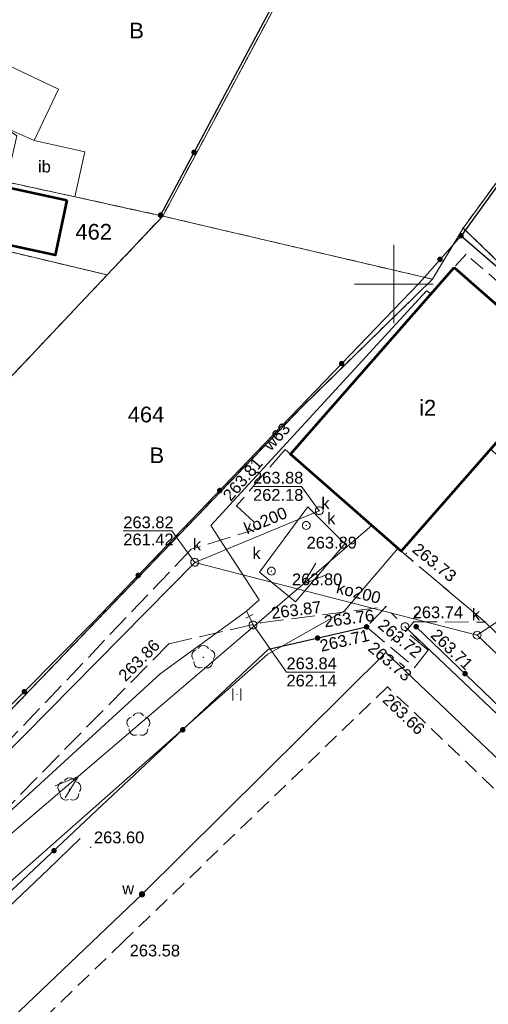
# Model space of a CAD drawing. Header units: metres. Extents: x 7427125 to 7427502, y 5541102 to 5541557.
# Tile 41 of 44: x 7427226 to 7427256, y 5541404 to 5541467. Entities that reach past the tile are written whole.
import ezdxf
from ezdxf.enums import TextEntityAlignment as Align

# ---------------------------------------------------------------- set-up
doc = ezdxf.new("R2010")
doc.units = ezdxf.units.M
doc.header["$MEASUREMENT"] = 0
for name, pattern in [('PRZER1-1', [1, 0.5, -0.5]), ('PRZER2-1', [1.5, 1, -0.5]), ('PRZER3-1', [2, 1.5, -0.5])]:
    doc.linetypes.add(name, pattern=pattern)
for name, color, linetype, lineweight in [('GEPPGD', 7, 'Continuous', 13), ('GESBZO', 7, 'Continuous', 53), ('GESBZO_O', 7, 'Continuous', 53), ('GESDZI', 7, 'Continuous', 13), ('GESDZI_O', 7, 'Continuous', 13), ('GSLIIN', 7, 'Continuous', 30), ('GSLINK', 7, 'Continuous', 13), ('GSLKOG', 7, 'Continuous', 30), ('GSPWPS', 7, 'Continuous', 13), ('GSPWPS_O', 7, 'Continuous', 13), ('GSSIIN', 7, 'Continuous', 13), ('GSSIIN_O', 7, 'Continuous', 13), ('GSSKOA', 7, 'Continuous', 13), ('GSSKOD', 7, 'Continuous', 13), ('GSSSPS', 7, 'Continuous', 13), ('GSSUTR', 7, 'Continuous', 13), ('GUPELA', 7, 'Continuous', 13), ('GUPIKP', 7, 'Continuous', 13), ('GUPIWZ', 7, 'Continuous', 13), ('GUPIWZ_O', 7, 'Continuous', 13), ('GUPPRZ', 7, 'Continuous', 13), ('GUPPRZ_O', 7, 'Continuous', 13), ('GUPZCP', 7, 'Continuous', 13), ('GUSIKP', 7, 'Continuous', 13)]:
    doc.layers.add(name, color=color, linetype=linetype, lineweight=lineweight)
for name, color, linetype, lineweight, true_color in [('GESUZY', 7, 'Continuous', 13, 0x008000), ('GESUZY_O', 7, 'Continuous', 13, 0x008000), ('GSPRDL', 7, 'Continuous', 13, 0x008000), ('GULEPR', 1, 'Continuous', 13, 0xff0000), ('GULKPR', 7, 'Continuous', 13, 0x803300), ('GULKPR_O', 7, 'Continuous', 13, 0x803300), ('GULWPR', 5, 'Continuous', 13, 0x0000ff), ('GULWPR_O', 5, 'Continuous', 13, 0x0000ff), ('GUPKSD', 7, 'Continuous', 13, 0x803300), ('GUPKSD_O', 7, 'Continuous', 13, 0x803300), ('GUPWUT', 5, 'Continuous', 13, 0x0000ff), ('GUPWUT_O', 5, 'Continuous', 13, 0x0000ff), ('Ramka sekcyjna', 7, 'Continuous', 13, 0xa5007c)]:
    doc.layers.add(name, color=color, linetype=linetype, lineweight=lineweight, true_color=true_color)
doc.styles.add('Arial', font='arial.ttf')

# ---------------------------------------------------------------- blocks, each defined once
blk = doc.blocks.new('D_GEPPGD1_2')
blk.add_hatch(color=0).paths.add_polyline_path([(0, -0.045), (-0.013906, -0.042798), (-0.02645, -0.036406), (-0.036406, -0.02645), (-0.042798, -0.013906), (-0.045, 0), (-0.042798, 0.013906), (-0.036406, 0.02645), (-0.02645, 0.036406), (-0.013906, 0.042798), (0, 0.045), (0.013906, 0.042798), (0.02645, 0.036406), (0.036406, 0.02645), (0.042798, 0.013906), (0.045, 0), (0.042798, -0.013906), (0.036406, -0.02645), (0.02645, -0.036406), (0.013906, -0.042798)])
blk = doc.blocks.new('D_GUPIWZ1_1')
at = {"color": 0, "flags": 128}
blk.add_lwpolyline([(0, 0.25), (0.064705, 0.241481), (0.125, 0.216506), (0.176777, 0.176777), (0.216506, 0.125), (0.241481, 0.064705), (0.25, 0), (0.241481, -0.064705), (0.216506, -0.125), (0.176777, -0.176777), (0.125, -0.216506), (0.064705, -0.241481), (0, -0.25), (-0.064705, -0.241481), (-0.125, -0.216506), (-0.176777, -0.176777), (-0.216506, -0.125), (-0.241481, -0.064705), (-0.25, 0), (-0.241481, 0.064705), (-0.216506, 0.125), (-0.176777, 0.176777), (-0.125, 0.216506), (-0.064705, 0.241481), (0, 0.25)], close=True, dxfattribs=at)
blk = doc.blocks.new('D_GUPWUT1')
blk.add_hatch(color=0).paths.add_polyline_path([(0, -0.2), (-0.051764, -0.193185), (-0.1, -0.173205), (-0.141421, -0.141421), (-0.173205, -0.1), (-0.193185, -0.051764), (-0.2, 0), (-0.193185, 0.051764), (-0.173205, 0.1), (-0.141421, 0.141421), (-0.1, 0.173205), (-0.051764, 0.193185), (0, 0.2), (0.051764, 0.193185), (0.1, 0.173205), (0.141421, 0.141421), (0.173205, 0.1), (0.193185, 0.051764), (0.2, 0), (0.193185, -0.051764), (0.173205, -0.1), (0.141421, -0.141421), (0.1, -0.173205), (0.051764, -0.193185)])
blk = doc.blocks.new('D_GUPIKP1_1')
at = {"color": 0, "flags": 128}
blk.add_lwpolyline([(0, 0.25), (0.064705, 0.241481), (0.125, 0.216506), (0.176777, 0.176777), (0.216506, 0.125), (0.241481, 0.064705), (0.25, 0), (0.241481, -0.064705), (0.216506, -0.125), (0.176777, -0.176777), (0.125, -0.216506), (0.064705, -0.241481), (0, -0.25), (-0.064705, -0.241481), (-0.125, -0.216506), (-0.176777, -0.176777), (-0.216506, -0.125), (-0.241481, -0.064705), (-0.25, 0), (-0.241481, 0.064705), (-0.216506, 0.125), (-0.176777, 0.176777), (-0.125, 0.216506), (-0.064705, 0.241481), (0, 0.25)], close=True, dxfattribs=at)
blk = doc.blocks.new('D_GUPKSD1_1')
at = {"color": 0, "flags": 128}
blk.add_lwpolyline([(0, 0.25), (0.064705, 0.241481), (0.125, 0.216506), (0.176777, 0.176777), (0.216506, 0.125), (0.241481, 0.064705), (0.25, 0), (0.241481, -0.064705), (0.216506, -0.125), (0.176777, -0.176777), (0.125, -0.216506), (0.064705, -0.241481), (0, -0.25), (-0.064705, -0.241481), (-0.125, -0.216506), (-0.176777, -0.176777), (-0.216506, -0.125), (-0.241481, -0.064705), (-0.25, 0), (-0.241481, 0.064705), (-0.216506, 0.125), (-0.176777, 0.176777), (-0.125, 0.216506), (-0.064705, 0.241481), (0, 0.25)], close=True, dxfattribs=at)
blk = doc.blocks.new('D_GSPWPS1')
blk.add_hatch(color=0).paths.add_polyline_path([(0, -0.045), (-0.011647, -0.043467), (-0.0225, -0.038971), (-0.03182, -0.03182), (-0.038971, -0.0225), (-0.043467, -0.011647), (-0.045, 0), (-0.043467, 0.011647), (-0.038971, 0.0225), (-0.03182, 0.03182), (-0.0225, 0.038971), (-0.011647, 0.043467), (0, 0.045), (0.011647, 0.043467), (0.0225, 0.038971), (0.03182, 0.03182), (0.038971, 0.0225), (0.043467, 0.011647), (0.045, 0), (0.043467, -0.011647), (0.038971, -0.0225), (0.03182, -0.03182), (0.0225, -0.038971), (0.011647, -0.043467)])
blk = doc.blocks.new('D_GSPRDL1')
blk.add_hatch(color=0).paths.add_polyline_path([(0, -0.045), (-0.013906, -0.042798), (-0.02645, -0.036406), (-0.036406, -0.02645), (-0.042798, -0.013906), (-0.045, 0), (-0.042798, 0.013906), (-0.036406, 0.02645), (-0.02645, 0.036406), (-0.013906, 0.042798), (0, 0.045), (0.013906, 0.042798), (0.02645, 0.036406), (0.036406, 0.02645), (0.042798, 0.013906), (0.045, 0), (0.042798, -0.013906), (0.036406, -0.02645), (0.02645, -0.036406), (0.013906, -0.042798)])
at = {"color": 0, "flags": 128}
for points in [[(-0.324277, 0.563333), (-0.240553, 0.662679), (-0.127956, 0.727494), (0, 0.75), (0.127956, 0.727494), (0.240553, 0.662679), (0.324277, 0.563333)], [(-0.635969, -0.134326), (-0.70458, -0.024001), (-0.731429, 0.103115), (-0.713292, 0.231763), (-0.652348, 0.346501), (-0.55591, 0.433559), (-0.435555, 0.482485)], [(0.435555, 0.482485), (0.55591, 0.433559), (0.652348, 0.346501), (0.713292, 0.231763), (0.731429, 0.103115), (0.70458, -0.024001), (0.635969, -0.134326)], [(-0.068773, -0.646351), (-0.194901, -0.677512), (-0.324092, -0.663766), (-0.440839, -0.606763), (-0.531129, -0.513345), (-0.584125, -0.394725), (-0.593465, -0.265141)], [(0.593465, -0.265141), (0.584125, -0.394725), (0.531129, -0.513345), (0.440839, -0.606763), (0.324092, -0.663766), (0.194901, -0.677512), (0.068773, -0.646351)]]:
    blk.add_lwpolyline(points, dxfattribs=at)
blk = doc.blocks.new('D_GUPPRZ1')
blk.add_hatch(color=0).paths.add_polyline_path([(0, -0.045), (-0.011647, -0.043467), (-0.0225, -0.038971), (-0.03182, -0.03182), (-0.038971, -0.0225), (-0.043467, -0.011647), (-0.045, 0), (-0.043467, 0.011647), (-0.038971, 0.0225), (-0.03182, 0.03182), (-0.0225, 0.038971), (-0.011647, 0.043467), (0, 0.045), (0.011647, 0.043467), (0.0225, 0.038971), (0.03182, 0.03182), (0.038971, 0.0225), (0.043467, 0.011647), (0.045, 0), (0.043467, -0.011647), (0.038971, -0.0225), (0.03182, -0.03182), (0.0225, -0.038971), (0.011647, -0.043467)])
blk = doc.blocks.new('D_GUPZCP1')
at = {"color": 0, "flags": 128}
blk.add_lwpolyline([(0, 0.25), (0, -0.25)], dxfattribs=at)
blk = doc.blocks.new('D_SUEP1')
at = {"color": 0, "flags": 128}
blk.add_lwpolyline([(-0.75, -0.5), (0.75, 0), (-0.75, 0.5)], dxfattribs=at)
blk = doc.blocks.new('D_KOLO')
blk.add_hatch(color=0).paths.add_polyline_path([(0, -0.175), (-0.045293, -0.169037), (-0.0875, -0.151554), (-0.123744, -0.123744), (-0.151554, -0.0875), (-0.169037, -0.045293), (-0.175, 0), (-0.169037, 0.045293), (-0.151554, 0.0875), (-0.123744, 0.123744), (-0.0875, 0.151554), (-0.045293, 0.169037), (0, 0.175), (0.045293, 0.169037), (0.0875, 0.151554), (0.123744, 0.123744), (0.151554, 0.0875), (0.169037, 0.045293), (0.175, 0), (0.169037, -0.045293), (0.151554, -0.0875), (0.123744, -0.123744), (0.0875, -0.151554), (0.045293, -0.169037)])
blk = doc.blocks.new('D_GSLKOG1')
blk.add_hatch(color=0).paths.add_polyline_path([(0, -0.175), (-0.045293, -0.169037), (-0.0875, -0.151554), (-0.123744, -0.123744), (-0.151554, -0.0875), (-0.169037, -0.045293), (-0.175, 0), (-0.169037, 0.045293), (-0.151554, 0.0875), (-0.123744, 0.123744), (-0.0875, 0.151554), (-0.045293, 0.169037), (0, 0.175), (0.045293, 0.169037), (0.0875, 0.151554), (0.123744, 0.123744), (0.151554, 0.0875), (0.169037, 0.045293), (0.175, 0), (0.169037, -0.045293), (0.151554, -0.0875), (0.123744, -0.123744), (0.0875, -0.151554), (0.045293, -0.169037)])
blk = doc.blocks.new('D_GUPELA2')
at = {"extrusion": (0, 0, -1)}
blk.add_hatch(color=0, dxfattribs=at).paths.add_polyline_path([(-0.002013, -0.044955), (-0.013788, -0.042836), (-0.024849, -0.037517), (-0.033417, -0.030138), (-0.040557, -0.019497), (-0.044323, -0.007777), (-0.044986, 0.001113), (-0.043117, 0.012881), (-0.038133, 0.023893), (-0.030065, 0.033482), (-0.021281, 0.03965), (-0.011881, 0.043403), (0.001087, 0.044987), (0.013449, 0.042943), (0.024479, 0.03776), (0.034764, 0.028574), (0.041285, 0.017903), (0.044532, 0.006476), (0.04461, -0.005909), (0.04187, -0.01649), (0.036867, -0.025804), (0.029541, -0.033946), (0.020466, -0.040077), (0.00982, -0.043916)])
at = {"color": 0, "flags": 128}
for points in [[(-0.883883, 0.883883), (-0.53033, 0.53033)], [(0.883883, 0.883883), (0.53033, 0.53033)], [(-0.883883, -0.883883), (-0.53033, -0.53033)], [(0.883883, -0.883883), (0.53033, -0.53033)]]:
    blk.add_lwpolyline(points, dxfattribs=at)
blk = doc.blocks.new('D_GUPELA1')
at = {"color": 0, "flags": 128}
blk.add_lwpolyline([(0, 0.25), (0.064705, 0.241481), (0.125, 0.216506), (0.176777, 0.176777), (0.216506, 0.125), (0.241481, 0.064705), (0.25, 0), (0.241481, -0.064705), (0.216506, -0.125), (0.176777, -0.176777), (0.125, -0.216506), (0.064705, -0.241481), (0, -0.25), (-0.064705, -0.241481), (-0.125, -0.216506), (-0.176777, -0.176777), (-0.216506, -0.125), (-0.241481, -0.064705), (-0.25, 0), (-0.241481, 0.064705), (-0.216506, 0.125), (-0.176777, 0.176777), (-0.125, 0.216506), (-0.064705, 0.241481), (0, 0.25)], close=True, dxfattribs=at)
blk = doc.blocks.new('D_GSSUTR1')
at = {"color": 0, "flags": 128}
for points in [[(-0.25666, 0.36165), (-0.25666, -0.38835)], [(0.24334, -0.38835), (0.24334, 0.36165)]]:
    blk.add_lwpolyline(points, dxfattribs=at)

msp = doc.modelspace()

# ---------------------------------------------------------------- linework, layer by layer
at = {"layer": 'GESBZO', "color": 7, "linetype": 'Continuous', "lineweight": 53, "flags": 128}
for points in [[(7427229.17, 5541455.34), (7427228.42, 5541451.84), (7427219.6, 5541453.75), (7427220.36, 5541457.25), (7427229.17, 5541455.34)], [(7427253.84, 5541451.05), (7427260.89, 5541444.87), (7427250.46, 5541432.98), (7427243.41, 5541439.16), (7427253.84, 5541451.05)]]:
    msp.add_lwpolyline(points, close=True, dxfattribs=at)
at = {"layer": 'GESDZI', "color": 7, "linetype": 'Continuous', "lineweight": 13, "flags": 128}
for points in [[(7427235.86, 5541489.748), (7427249.83, 5541481.53), (7427235.28, 5541454.33), (7427210.73, 5541459.71), (7427209.73, 5541461.89), (7427209.995, 5541462.384)], [(7427270.409, 5541475.437), (7427254.41, 5541453.57), (7427252.46, 5541450.31), (7427235.28, 5541454.33), (7427249.83, 5541481.53), (7427254.12, 5541489.814)], [(7427287.517, 5541460.338), (7427274.5, 5541445.87), (7427259.22, 5541448.94), (7427254.41, 5541453.57), (7427270.409, 5541475.437)], [(7427206.1, 5541403.07), (7427222.77, 5541419.91), (7427222.77, 5541419.91), (7427244.15, 5541442.18), (7427252.46, 5541450.31), (7427254.41, 5541453.57), (7427259.22, 5541448.94), (7427268.91, 5541439.64), (7427284.23, 5541424.73), (7427296.48, 5541413.08), (7427315.34, 5541394.75)]]:
    msp.add_lwpolyline(points, dxfattribs=at)
for points in [[(7427231.74, 5541450.58), (7427206.49, 5541456.62), (7427209.73, 5541461.89), (7427210.73, 5541459.71), (7427235.28, 5541454.33), (7427231.74, 5541450.58)], [(7427198.69, 5541442.63), (7427205.52, 5541455.13), (7427206.49, 5541456.62), (7427231.74, 5541450.58), (7427212.21, 5541429.88), (7427198.69, 5541442.63)], [(7427252.46, 5541450.31), (7427244.15, 5541442.18), (7427222.77, 5541419.91), (7427212.21, 5541429.88), (7427231.74, 5541450.58), (7427235.28, 5541454.33), (7427252.46, 5541450.31)]]:
    msp.add_lwpolyline(points, close=True, dxfattribs=at)
at = {"layer": 'GESUZY', "color": 96, "linetype": 'PRZER1-1', "lineweight": 13, "true_color": 0x008000}
for points in [[(7427235.86, 5541489.748), (7427249.83, 5541481.53), (7427235.28, 5541454.33), (7427210.73, 5541459.71), (7427209.73, 5541461.89), (7427209.995, 5541462.384)], [(7427270.409, 5541475.437), (7427254.41, 5541453.57), (7427252.46, 5541450.31), (7427235.28, 5541454.33), (7427249.83, 5541481.53), (7427254.12, 5541489.814)], [(7427287.517, 5541460.338), (7427274.5, 5541445.87), (7427259.22, 5541448.94), (7427254.41, 5541453.57), (7427270.409, 5541475.437)]]:
    msp.add_lwpolyline(points, dxfattribs=at)
for points in [[(7427235.28, 5541454.33), (7427231.74, 5541450.58), (7427206.49, 5541456.62), (7427209.73, 5541461.89), (7427210.73, 5541459.71), (7427235.28, 5541454.33)], [(7427198.69, 5541442.63), (7427205.52, 5541455.13), (7427206.49, 5541456.62), (7427231.74, 5541450.58), (7427212.21, 5541429.88), (7427198.69, 5541442.63)], [(7427252.46, 5541450.31), (7427244.15, 5541442.18), (7427222.77, 5541419.91), (7427212.21, 5541429.88), (7427231.74, 5541450.58), (7427235.28, 5541454.33), (7427252.46, 5541450.31)], [(7427172.66, 5541368.39), (7427206.1, 5541403.07), (7427222.77, 5541419.91), (7427244.15, 5541442.18), (7427252.46, 5541450.31), (7427254.41, 5541453.57), (7427259.22, 5541448.94), (7427268.91, 5541439.64), (7427284.23, 5541424.73), (7427296.48, 5541413.08), (7427315.34, 5541394.75), (7427334.14, 5541376.5), (7427348.33, 5541362.8), (7427354.64, 5541356.58), (7427273.39, 5541280.26), (7427247.55, 5541303.23), (7427241.97, 5541307.49), (7427230.33, 5541315.24), (7427210.43, 5541329.61), (7427196.99, 5541343.41), (7427172.66, 5541368.39)]]:
    msp.add_lwpolyline(points, close=True, dxfattribs=at)
at = {"layer": 'GSLIIN', "color": 7, "linetype": 'Continuous', "lineweight": 30, "flags": 128}
msp.add_lwpolyline([(7427208.37, 5541394.04), (7427210.65, 5541396.19), (7427212.82, 5541398.29), (7427215.02, 5541400.37), (7427217.18, 5541402.4), (7427219.33, 5541404.45), (7427221.41, 5541406.36), (7427223.6, 5541408.51), (7427225.86, 5541410.68), (7427228.01, 5541412.73), (7427230.02, 5541414.68)], dxfattribs=at)
at = {"layer": 'GSLINK', "color": 7, "linetype": 'Continuous', "lineweight": 13, "flags": 128}
msp.add_lwpolyline([(7427225.27, 5541456.19), (7427220.36, 5541457.25), (7427219.6, 5541453.75), (7427228.42, 5541451.84), (7427229.17, 5541455.34), (7427225.27, 5541456.19)], close=True, dxfattribs=at)
at = {"layer": 'GSLKOG', "color": 7, "linetype": 'Continuous', "lineweight": 30, "flags": 128}
for points in [[(7427253.964, 5541489.951), (7427253.75, 5541489.55), (7427249.42, 5541481.15), (7427239.41, 5541462.39), (7427235.14, 5541454.39)], [(7427260.55, 5541461.73), (7427254.28, 5541453.08), (7427263.58, 5541445.06), (7427268.91, 5541439.64), (7427269, 5541439.54), (7427278.33, 5541450.12)], [(7427215.84, 5541413.2), (7427222.05, 5541419.59), (7427230.88, 5541428.47), (7427241.75, 5541439.81), (7427251.6, 5541450.06), (7427254.28, 5541453.08)], [(7427208, 5541361.21), (7427208.21, 5541362.68), (7427202.15, 5541368.45), (7427196.72, 5541373.62), (7427193.15, 5541376.19), (7427192.82, 5541379.21), (7427194.31, 5541381.92), (7427198.29, 5541385.66), (7427209.22, 5541395.93), (7427214.69, 5541401.06), (7427231.09, 5541416.47), (7427242.02, 5541426.73), (7427248.26, 5541428.16)], [(7427251.42, 5541428.17), (7427279.27, 5541401.39), (7427262.07, 5541417.95)]]:
    msp.add_lwpolyline(points, dxfattribs=at)
at = {"layer": 'GSSIIN', "color": 7, "linetype": 'Continuous', "lineweight": 13, "flags": 128}
for points in [[(7427227.1, 5541459.14), (7427225.18, 5541459.99), (7427220.92, 5541462.01), (7427222.49, 5541465.32), (7427228.65, 5541462.41), (7427227.1, 5541459.14)], [(7427225.33, 5541456.51), (7427229.68, 5541455.56), (7427230.31, 5541458.43), (7427227.1, 5541459.14), (7427225.18, 5541459.99), (7427225.98, 5541459.45), (7427225.33, 5541456.51)]]:
    msp.add_lwpolyline(points, close=True, dxfattribs=at)
at = {"layer": 'GSSKOA', "color": 7, "linetype": 'PRZER3-1', "lineweight": 13}
msp.add_lwpolyline([(7427205.72, 5541396.49), (7427217.81, 5541408.93), (7427235.67, 5541427.08), (7427241.49, 5541428.41), (7427249.5, 5541429.45), (7427248.26, 5541428.16), (7427251.32, 5541425.57), (7427252.19, 5541426.68), (7427250.75, 5541427.87), (7427251.26, 5541428.48), (7427255.82, 5541428.46), (7427250.46, 5541432.98), (7427243.41, 5541439.16), (7427243.07, 5541439.46), (7427239.97, 5541435.86), (7427241.49, 5541434.47), (7427237.09, 5541433.1), (7427215.39, 5541410.29), (7427203.65, 5541398.59)], dxfattribs=at)
at = {"layer": 'GSSKOD', "color": 7, "linetype": 'PRZER2-1', "lineweight": 13}
msp.add_lwpolyline([(7427279.18, 5541403.15), (7427279.16, 5541407.3), (7427277.41, 5541408.96), (7427269.89, 5541416.27), (7427269.12, 5541416.97), (7427261.75, 5541424.2), (7427262.8, 5541425.24), (7427270.14, 5541432.76), (7427260.46, 5541442.38), (7427263.58, 5541445.06), (7427262.363, 5541446.11), (7427261.31, 5541446.04), (7427254.6, 5541451.9), (7427253.84, 5541451.05), (7427260.89, 5541444.87), (7427257.96, 5541441.53), (7427258.61, 5541440.95), (7427256.82, 5541438.91), (7427256.16, 5541439.48), (7427250.46, 5541432.98), (7427255.82, 5541428.46), (7427262.97, 5541421.54), (7427277.72, 5541407.27), (7427277.78, 5541403.1)], dxfattribs=at)
at = {"layer": 'GSSSPS', "color": 7, "linetype": 'PRZER2-1', "lineweight": 13}
msp.add_lwpolyline([(7427325.5, 5541351.43), (7427306.07, 5541370.24), (7427287.66, 5541388.02), (7427267.21, 5541407.54), (7427249.59, 5541424.33), (7427232.75, 5541408.08), (7427214.92, 5541390.83), (7427198.74, 5541375.11), (7427216.99, 5541357.99), (7427237.17, 5541338.69), (7427257.34, 5541319.54), (7427274.77, 5541302.65), (7427288.62, 5541316.14), (7427307.55, 5541334.27), (7427325.5, 5541351.43)], close=True, dxfattribs=at)
at = {"layer": 'GSSUTR', "color": 7, "linetype": 'PRZER2-1', "lineweight": 13}
msp.add_lwpolyline([(7427240, 5541423.87), (7427239.99, 5541423.85), (7427240.01, 5541423.85), (7427240, 5541423.87)], close=True, dxfattribs=at)
at = {"layer": 'GULEPR', "color": 1, "linetype": 'Continuous', "lineweight": 13, "true_color": 0xff0000, "flags": 128}
for points in [[(7427225.52, 5541414.88), (7427248.59, 5541434.61)], [(7427250.26, 5541433.15), (7427246.86, 5541429.19), (7427241.97, 5541426.41), (7427209.14, 5541397.4), (7427191.67, 5541378.62), (7427190.42, 5541379.63)], [(7427273.38, 5541299.75), (7427274, 5541300.05), (7427274.8, 5541299.9), (7427275.74, 5541300.16), (7427276.68, 5541300.64), (7427281.08, 5541304.87), (7427295.69, 5541319.28), (7427307.57, 5541330.68), (7427318.49, 5541341.19), (7427328.14, 5541350.91), (7427329.28, 5541352.28), (7427320.34, 5541361.07), (7427309.87, 5541371.16), (7427293.43, 5541387.14), (7427270.25, 5541409.19), (7427260.72, 5541418.67), (7427250.71, 5541428.17)]]:
    msp.add_lwpolyline(points, dxfattribs=at)
at = {"layer": 'GULKPR', "color": 36, "linetype": 'Continuous', "lineweight": 13, "true_color": 0x803300, "flags": 128}
for points in [[(7427237.32, 5541432.27), (7427245.25, 5541435.56)], [(7427185.19, 5541422.37), (7427188.48, 5541421.29), (7427191.61, 5541420.26), (7427209.24, 5541403.8), (7427237.32, 5541432.27), (7427255.3, 5541427.63), (7427291.69, 5541392.97), (7427328.11, 5541358.42)]]:
    msp.add_lwpolyline(points, dxfattribs=at)
at = {"layer": 'GULWPR', "color": 5, "linetype": 'Continuous', "lineweight": 13, "true_color": 0x0000ff, "flags": 128}
for points in [[(7427235.11, 5541425.16), (7427240.62, 5541429.15), (7427241.42, 5541429.88), (7427238.35, 5541434.61), (7427252.08, 5541449.56), (7427252.38, 5541449.38)], [(7427240.62, 5541429.15), (7427240.79, 5541428.83), (7427241.03, 5541428.28)], [(7427178.84, 5541360.69), (7427183.96, 5541365.47), (7427185.24, 5541366.83), (7427183.97, 5541374.4), (7427189.88, 5541381.29), (7427224.7, 5541415.64), (7427235.11, 5541425.16)]]:
    msp.add_lwpolyline(points, dxfattribs=at)
msp.add_lwpolyline([(7427285.8, 5541310.71), (7427290.21, 5541315.14), (7427311.17, 5541335.83), (7427327.89, 5541351.97), (7427312.75, 5541365.85), (7427288.52, 5541389.34), (7427264.55, 5541412.19), (7427249.48, 5541426.52), (7427233.96, 5541411.12), (7427212.43, 5541390.58), (7427197.15, 5541375.53), (7427212.18, 5541361.35), (7427223.69, 5541349.97), (7427236.46, 5541338.07), (7427248.82, 5541326.08), (7427261.1, 5541314.52), (7427275.42, 5541300.81), (7427285.8, 5541310.71)], close=True, dxfattribs=at)
at = {"layer": 'GUPPRZ_O', "color": 36, "linetype": 'Continuous', "lineweight": 13, "true_color": 0x803300, "flags": 128}
for points in [[(7427245.25, 5541435.56), (7427244.11, 5541437.112), (7427241.03, 5541437.112)], [(7427237.32, 5541432.27), (7427235.85, 5541434.272), (7427232.77, 5541434.272)], [(7427255.3, 5541427.63), (7427258.14, 5541429.532), (7427261.22, 5541429.532)]]:
    msp.add_lwpolyline(points, dxfattribs=at)
at = {"layer": 'GUPPRZ_O', "color": 5, "linetype": 'Continuous', "lineweight": 13, "true_color": 0x0000ff, "flags": 128}
msp.add_lwpolyline([(7427241.03, 5541428.28), (7427243.16, 5541425.282), (7427246.24, 5541425.282)], dxfattribs=at)
at = {"layer": 'GUSIKP', "color": 36, "linetype": 'Continuous', "lineweight": 13, "true_color": 0x803300, "flags": 128}
msp.add_lwpolyline([(7427243.73, 5541429.75), (7427246.87, 5541433.44), (7427244.51, 5541435.8), (7427241.45, 5541431.65), (7427243.73, 5541429.75)], close=True, dxfattribs=at)
at = {"layer": 'Ramka sekcyjna', "color": 7, "linetype": 'Continuous', "lineweight": 13, "flags": 128}
for points in [[(7427250, 5541447.5), (7427250, 5541452.5)], [(7427252.5, 5541450), (7427247.5, 5541450)]]:
    msp.add_lwpolyline(points, dxfattribs=at)

# ---------------------------------------------------------------- block references
at = {"layer": 'GEPPGD', "color": 7, "linetype": 'Continuous', "lineweight": 13}
for p in [(7427235.28, 5541454.33), (7427254.41, 5541453.57), (7427231.74, 5541450.58), (7427252.46, 5541450.31), (7427244.15, 5541442.18)]:
    msp.add_blockref('D_GEPPGD1_2', p, dxfattribs=at)
at = {"layer": 'GSLKOG', "color": 7, "linetype": 'Continuous', "lineweight": 30}
for name, p, rotation in [('D_KOLO', (7427237.275, 5541458.39), 241.9089298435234), ('D_KOLO', (7427237.275, 5541458.39), 241.9089298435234), ('D_GSLKOG1', (7427235.14, 5541454.39), 241.9089298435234), ('D_GSLKOG1', (7427254.28, 5541453.08), 48.41359827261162), ('D_KOLO', (7427252.94, 5541451.57), 48.41359827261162), ('D_KOLO', (7427252.94, 5541451.57), 48.41359827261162), ('D_KOLO', (7427246.675, 5541444.935), 46.14006403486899), ('D_KOLO', (7427246.675, 5541444.935), 46.14006403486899), ('D_KOLO', (7427238.91, 5541436.847), 46.2122916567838), ('D_KOLO', (7427238.91, 5541436.847), 46.2122916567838), ('D_KOLO', (7427233.72, 5541431.433), 46.2122916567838), ('D_KOLO', (7427233.72, 5541431.433), 46.2122916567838), ('D_GSLKOG1', (7427248.26, 5541428.16), 12.90740866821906), ('D_GSLKOG1', (7427251.42, 5541428.17), 316.1220693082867), ('D_KOLO', (7427245.14, 5541427.445), 12.90740866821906), ('D_KOLO', (7427245.14, 5541427.445), 12.90740866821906), ('D_KOLO', (7427254.533, 5541425.177), 316.1220693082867), ('D_KOLO', (7427254.533, 5541425.177), 316.1220693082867), ('D_KOLO', (7427226.465, 5541424.03), 45.161760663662), ('D_KOLO', (7427226.465, 5541424.03), 45.161760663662), ('D_KOLO', (7427236.555, 5541421.6), 43.18898597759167), ('D_KOLO', (7427236.555, 5541421.6), 43.18898597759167), ('D_KOLO', (7427228.356, 5541413.901), 43.21739960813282), ('D_KOLO', (7427228.356, 5541413.901), 43.21739960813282)]:
    msp.add_blockref(name, p, dxfattribs=dict(at, rotation=rotation))
at = {"layer": 'GSPRDL', "color": 96, "linetype": 'Continuous', "lineweight": 13, "true_color": 0x008000}
for p in [(7427237.86, 5541426.22), (7427233.73, 5541421.93), (7427229.34, 5541417.8)]:
    msp.add_blockref('D_GSPRDL1', p, dxfattribs=at)
at = {"layer": 'GSPWPS', "color": 7, "linetype": 'Continuous', "lineweight": 13}
for p in [(7427239.97, 5541435.86), (7427250.8, 5541432.85), (7427249.5, 5541429.45), (7427241.49, 5541428.41), (7427248.26, 5541428.16), (7427251.26, 5541428.48), (7427251.42, 5541428.17), (7427255.82, 5541428.46), (7427250.75, 5541427.87), (7427235.67, 5541427.08), (7427251.32, 5541425.57), (7427249.59, 5541424.33), (7427230.69, 5541414.12), (7427232.75, 5541408.08)]:
    msp.add_blockref('D_GSPWPS1', p, dxfattribs=at)
at = {"layer": 'GSSUTR', "color": 7, "linetype": 'Continuous', "lineweight": 13}
msp.add_blockref('D_GSSUTR1', (7427240, 5541423.86), dxfattribs=at)
at = {"layer": 'GULEPR', "color": 1, "linetype": 'Continuous', "lineweight": 13, "true_color": 0xff0000}
for p, rotation in [((7427244.79, 5541431.36), 220.5378305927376), ((7427229.32, 5541418.13), 40.53783059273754)]:
    msp.add_blockref('D_SUEP1', p, dxfattribs=dict(at, rotation=rotation))
at = {"layer": 'GUPELA', "color": 7, "linetype": 'Continuous', "lineweight": 13}
for name in ['D_GUPELA2', 'D_GUPELA1']:
    msp.add_blockref(name, (7427250.71, 5541428.17), dxfattribs=at)
at = {"layer": 'GUPIKP', "color": 5, "linetype": 'Continuous', "lineweight": 13, "true_color": 0x0000ff}
msp.add_blockref('D_GUPIKP1_1', (7427241.03, 5541428.28), dxfattribs=at)
at = {"layer": 'GUPIWZ', "color": 7, "linetype": 'Continuous', "lineweight": 13}
for p in [(7427245.25, 5541435.56), (7427244.42, 5541434.62), (7427242.2, 5541431.71)]:
    msp.add_blockref('D_GUPIWZ1_1', p, dxfattribs=at)
at = {"layer": 'GUPKSD', "color": 36, "linetype": 'Continuous', "lineweight": 13, "true_color": 0x803300}
for p in [(7427237.32, 5541432.27), (7427255.3, 5541427.63)]:
    msp.add_blockref('D_GUPKSD1_1', p, dxfattribs=at)
at = {"layer": 'GUPPRZ', "color": 36, "linetype": 'Continuous', "lineweight": 13, "true_color": 0x803300}
for p in [(7427245.25, 5541435.56), (7427244.42, 5541434.62), (7427237.32, 5541432.27), (7427242.2, 5541431.71), (7427255.3, 5541427.63)]:
    msp.add_blockref('D_GUPPRZ1', p, dxfattribs=at)
at = {"layer": 'GUPPRZ', "color": 5, "linetype": 'Continuous', "lineweight": 13, "true_color": 0x0000ff}
msp.add_blockref('D_GUPPRZ1', (7427241.03, 5541428.28), dxfattribs=at)
at = {"layer": 'GUPWUT', "color": 5, "linetype": 'Continuous', "lineweight": 13, "true_color": 0x0000ff}
msp.add_blockref('D_GUPWUT1', (7427233.96, 5541411.12), dxfattribs=at)
at = {"layer": 'GUPZCP', "color": 7, "linetype": 'Continuous', "lineweight": 13, "rotation": 296.56483664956}
msp.add_blockref('D_GUPZCP1', (7427240.79, 5541428.83), dxfattribs=at)

# ---------------------------------------------------------------- texts
at = {"layer": 'GESBZO_O', "color": 7, "linetype": 'Continuous', "lineweight": 0, "style": 'Arial'}
msp.add_text('i2', height=1, dxfattribs=at).set_placement((7427252.15, 5541441.622), align=Align.CENTER)
at = {"layer": 'GESDZI_O', "color": 7, "linetype": 'Continuous', "lineweight": 0, "style": 'Arial'}
for s, p in [('462', (7427229.72, 5541452.83)), ('464', (7427233.05, 5541441.19))]:
    msp.add_text(s, height=1, dxfattribs=at).set_placement(p)
at = {"layer": 'GESUZY_O', "color": 96, "linetype": 'Continuous', "lineweight": 0, "true_color": 0x008000, "style": 'Arial'}
for p in [(7427233.151, 5541465.654), (7427234.44, 5541438.59)]:
    msp.add_text('B', height=1, dxfattribs=at).set_placement(p)
at = {"layer": 'GSPWPS_O', "color": 7, "linetype": 'Continuous', "lineweight": 0, "style": 'Arial'}
for s, rotation, p in [('263.81', 49.26789, (7427239.609, 5541436.11)), ('263.73', 321.02454, (7427251.11, 5541432.98)), ('263.87', 7.39777, (7427242.24, 5541428.66)), ('263.76', 7.39777, (7427245.605, 5541428.124)), ('263.72', 320.43005, (7427248.919, 5541428.157)), ('263.71', 12.90741, (7427245.379, 5541426.567)), ('263.71', 316.12206, (7427252.28, 5541427.563)), ('263.86', 45.4614, (7427232.914, 5541424.624)), ('263.73', 319.75524, (7427248.291, 5541426.705)), ('263.66', 316.06167, (7427249.216, 5541423.437))]:
    msp.add_text(s, height=0.75, rotation=rotation, dxfattribs=at).set_placement(p)
for s, p in [('263.74', (7427251.199, 5541428.712)), ('263.60', (7427230.9, 5541414.37)), ('263.58', (7427233.175, 5541407.161))]:
    msp.add_text(s, height=0.75, dxfattribs=at).set_placement(p)
at = {"layer": 'GSSIIN_O', "color": 7, "linetype": 'Continuous', "lineweight": 0, "style": 'Arial'}
msp.add_text('ib', height=0.75, dxfattribs=at).set_placement((7427227.34, 5541457.11))
at = {"layer": 'GULKPR_O', "color": 36, "linetype": 'Continuous', "lineweight": 0, "true_color": 0x803300, "style": 'Arial'}
for rotation, p in [(22.65698, (7427240.65, 5541434.04)), (345.55221, (7427246.28, 5541430.33))]:
    msp.add_text('ko200', height=0.75, rotation=rotation, dxfattribs=at).set_placement(p)
at = {"layer": 'GULWPR_O', "color": 5, "linetype": 'Continuous', "lineweight": 0, "true_color": 0x0000ff, "style": 'Arial'}
msp.add_text('w63', height=0.75, rotation=47.29039, dxfattribs=at).set_placement((7427242.16, 5541439.32))
at = {"layer": 'GUPIWZ_O', "color": 7, "linetype": 'Continuous', "lineweight": 0, "style": 'Arial'}
for p in [(7427245.38, 5541435.66), (7427245.75, 5541434.69), (7427240.99, 5541432.48)]:
    msp.add_text('k', height=0.75, dxfattribs=at).set_placement(p)
at = {"layer": 'GUPKSD_O', "color": 36, "linetype": 'Continuous', "lineweight": 0, "true_color": 0x803300, "style": 'Arial'}
for p in [(7427237.2, 5541433.03), (7427254.96, 5541428.58)]:
    msp.add_text('k', height=0.75, dxfattribs=at).set_placement(p)
at = {"layer": 'GUPPRZ_O', "color": 36, "linetype": 'Continuous', "lineweight": 0, "true_color": 0x803300, "style": 'Arial'}
for s, p in [('263.88', (7427241.03, 5541437.285)), ('262.18', (7427241.03, 5541436.19)), ('263.82', (7427232.77, 5541434.445)), ('261.42', (7427232.77, 5541433.35)), ('263.89', (7427244.44, 5541433.15)), ('263.80', (7427243.51, 5541430.81))]:
    msp.add_text(s, height=0.75, dxfattribs=at).set_placement(p)
at = {"layer": 'GUPPRZ_O', "color": 5, "linetype": 'Continuous', "lineweight": 0, "true_color": 0x0000ff, "style": 'Arial'}
for s, p in [('263.84', (7427243.16, 5541425.455)), ('262.14', (7427243.16, 5541424.36))]:
    msp.add_text(s, height=0.75, dxfattribs=at).set_placement(p)
at = {"layer": 'GUPWUT_O', "color": 5, "linetype": 'Continuous', "lineweight": 0, "true_color": 0x0000ff, "style": 'Arial'}
msp.add_text('w', height=0.75, dxfattribs=at).set_placement((7427232.7, 5541411.12))

doc.saveas('drawing.dxf')
